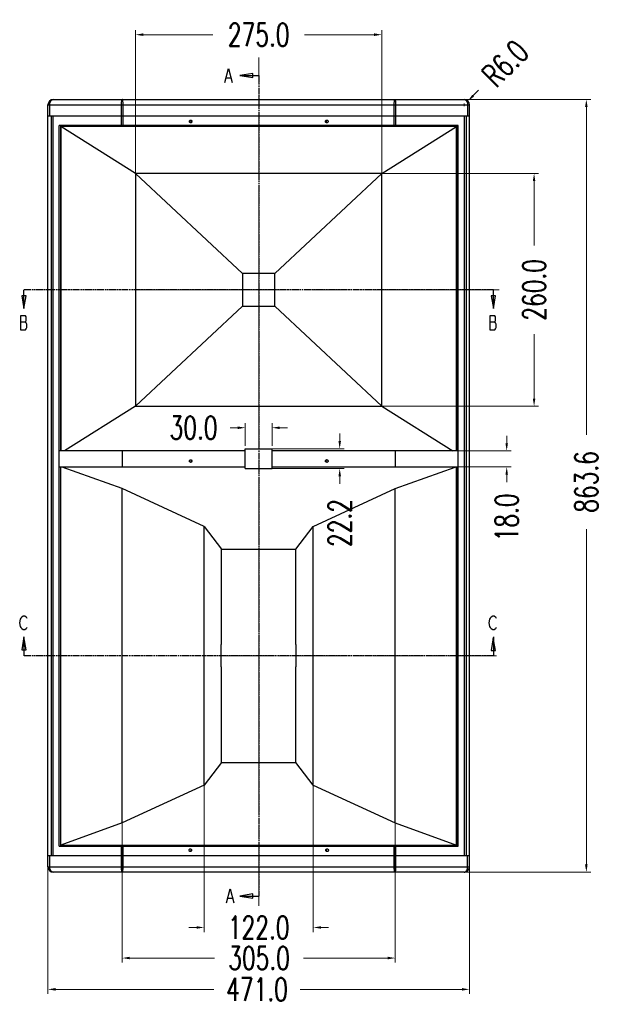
# Model space of a CAD drawing. Header units: inches. Extents: x 9801 to 15852, y -1049 to 3517.
# Tile 7 of 24: x 11933 to 12582, y 912 to 2012. Entities that reach past the tile are written whole.
import ezdxf

# ---------------------------------------------------------------- set-up
doc = ezdxf.new("R2010")
doc.units = ezdxf.units.IN
doc.header["$LTSCALE"] = 17
doc.header["$MEASUREMENT"] = 0
doc.header["$PDMODE"] = 3
doc.header["$PDSIZE"] = 0.3125
doc.linetypes.add('CENTER', pattern=[0.6, 0.375, -0.075, 0.075, -0.075])
doc.linetypes.add('PHANTOM', pattern=[0.8, 0.45, -0.05, 0.1, -0.05, 0.1, -0.05])
doc.layers.get('0').update_dxf_attribs({"linetype": 'CONTINUOUS'})
doc.layers.get('Defpoints').update_dxf_attribs({"linetype": 'CONTINUOUS'})
for name, color, linetype in [('3_ALL_AXES', 7, 'CONTINUOUS'), ('4402_DXF_HATCHING', 7, 'CONTINUOUS'), ('5标注', 1, 'CONTINUOUS'), ('6_ALL_SURFS', 7, 'CONTINUOUS'), ('7_ALL_FEATURES', 7, 'CONTINUOUS')]:
    doc.layers.add(name, color=color, linetype=linetype)
doc.layers.add('center', color=1, linetype='CENTER', lineweight=5)
doc.styles.add('TXT', font='txt.shx', dxfattribs={"width": 0.7, "bigfont": 'INTECAD.SHX'})
doc.dimstyles.new('标准样式', dxfattribs={"dimscale": 17, "dimtxt": 1.5, "dimasz": 0.5, "dimexe": 0.3, "dimexo": 0.2, "dimgap": 1, "dimtad": 0, "dimdec": 1, "dimzin": 1, "dimdsep": 46, "dimtxsty": 'TXT', "dimcen": 0.09, "dimclrd": 5, "dimclre": 252, "dimadec": 1, "dimazin": 0, "dimtfac": 1, "dimtdec": 1, "dimtofl": 0, "dimtmove": 0, "dimatfit": 3, "dimfxl": 0, "dimtzin": 0, "dimlwd": 13, "dimlwe": 13, "dimarcsym": 0})
doc.dimstyles.new('标准样式$4', dxfattribs={"dimscale": 17, "dimtxt": 1.5, "dimasz": 0.5, "dimexe": 0.3, "dimexo": 0.1, "dimgap": 1, "dimtad": 0, "dimdec": 1, "dimzin": 1, "dimdsep": 46, "dimtxsty": 'TXT', "dimcen": 0.09, "dimclrd": 4, "dimclre": 4, "dimadec": 1, "dimazin": 0, "dimtfac": 1, "dimtdec": 1, "dimtofl": 0, "dimtmove": 0, "dimatfit": 3, "dimfxl": 0, "dimtzin": 0, "dimlwd": 13, "dimlwe": 13, "dimarcsym": 0})

# ---------------------------------------------------------------- blocks, each defined once
blk = doc.blocks.new('*D22')
at = {"layer": '5标注', "color": 5, "lineweight": 13}
for p, q in [((12176.1, 1556.4), (12167.6, 1556.4)), ((12223.1, 1556.4), (12231.6, 1556.4))]:
    blk.add_line(p, q, dxfattribs=at)
at = {"layer": '5标注', "color": 252, "lineweight": 13}
for p, q in [((12184.6, 1536.3), (12184.6, 1561.5)), ((12214.6, 1536.3), (12214.6, 1561.5))]:
    blk.add_line(p, q, dxfattribs=at)
at = {"layer": '5标注', "color": 5}
for points in [[(12176.1, 1557.8), (12176.1, 1554.9), (12184.6, 1556.4)], [(12223.1, 1557.8), (12223.1, 1554.9), (12214.6, 1556.4)]]:
    blk.add_solid(points, dxfattribs=at)
at = {"layer": 'Defpoints', "color": 0}
for p in [(12214.6, 1556.4), (12184.6, 1532.9), (12214.6, 1532.9)]:
    blk.add_point(p, dxfattribs=at)
at = {"layer": '5标注', "color": 0, "insert": (12126.8, 1556.4), "char_height": 25.5, "attachment_point": 5, "style": 'TXT'}
blk.add_mtext('30.0', dxfattribs=at)
blk = doc.blocks.new('*D21')
at = {"layer": '5标注', "color": 5, "lineweight": 13}
for p, q in [((12290.1, 1541.4), (12290.1, 1549.9)), ((12290.1, 1502.2), (12290.1, 1493.7))]:
    blk.add_line(p, q, dxfattribs=at)
at = {"layer": '5标注', "color": 252, "lineweight": 13}
for p, q in [((12211.2, 1532.9), (12295.2, 1532.9)), ((12211.2, 1510.7), (12295.2, 1510.7))]:
    blk.add_line(p, q, dxfattribs=at)
at = {"layer": '5标注', "color": 5}
for points in [[(12288.7, 1541.4), (12291.5, 1541.4), (12290.1, 1532.9)], [(12288.7, 1502.2), (12291.5, 1502.2), (12290.1, 1510.7)]]:
    blk.add_solid(points, dxfattribs=at)
at = {"layer": 'Defpoints', "color": 0}
for p in [(12207.8, 1532.9), (12290.1, 1532.9), (12207.8, 1510.7)]:
    blk.add_point(p, dxfattribs=at)
at = {"layer": '5标注', "color": 0, "insert": (12290.1, 1449.9), "char_height": 25.5, "attachment_point": 5, "rotation": 90, "style": 'TXT'}
blk.add_mtext('22.2', dxfattribs=at)
blk = doc.blocks.new('*D26')
at = {"layer": '5标注', "color": 5, "lineweight": 13}
for p, q in [((12476.7, 1539), (12476.7, 1547.5)), ((12476.7, 1504), (12476.7, 1495.5))]:
    blk.add_line(p, q, dxfattribs=at)
at = {"layer": '5标注', "color": 252, "lineweight": 13}
for p, q in [((12369.6, 1530.5), (12481.8, 1530.5)), ((12369.6, 1512.5), (12481.8, 1512.5))]:
    blk.add_line(p, q, dxfattribs=at)
at = {"layer": '5标注', "color": 5}
for points in [[(12475.3, 1539), (12478.1, 1539), (12476.7, 1530.5)], [(12475.3, 1504), (12478.1, 1504), (12476.7, 1512.5)]]:
    blk.add_solid(points, dxfattribs=at)
at = {"layer": 'Defpoints', "color": 0}
for p in [(12366.2, 1530.5), (12366.2, 1512.5), (12476.7, 1512.5)]:
    blk.add_point(p, dxfattribs=at)
at = {"layer": '5标注', "color": 0, "insert": (12476.7, 1456.2), "char_height": 25.5, "attachment_point": 5, "rotation": 90, "style": 'TXT'}
blk.add_mtext('18.0', dxfattribs=at)
blk = doc.blocks.new('*D45')
at = {"layer": '5标注', "color": 252, "lineweight": 13}
for p, q in [((12062.1, 1785.1), (12062.1, 2000.8)), ((12337.1, 1802.2), (12337.1, 2000.8))]:
    blk.add_line(p, q, dxfattribs=at)
at = {"layer": '5标注', "color": 5, "lineweight": 13}
for p, q in [((12070.6, 1995.7), (12148.4, 1995.7)), ((12328.6, 1995.7), (12250.8, 1995.7))]:
    blk.add_line(p, q, dxfattribs=at)
at = {"layer": '5标注', "color": 5}
for points in [[(12070.6, 1997.2), (12070.6, 1994.3), (12062.1, 1995.7)], [(12328.6, 1997.2), (12328.6, 1994.3), (12337.1, 1995.7)]]:
    blk.add_solid(points, dxfattribs=at)
at = {"layer": 'Defpoints', "color": 0}
for p in [(12062.1, 1995.7), (12337.1, 1798.8), (12062.1, 1781.7)]:
    blk.add_point(p, dxfattribs=at)
at = {"layer": '5标注', "color": 0, "insert": (12199.6, 1995.7), "char_height": 25.5, "attachment_point": 5, "style": 'TXT'}
blk.add_mtext('275.0', dxfattribs=at)
blk = doc.blocks.new('*D44')
at = {"layer": '5标注', "color": 252, "lineweight": 13}
for p, q in [((12299.1, 1840.5), (12512.4, 1840.5)), ((12299.1, 1580.5), (12512.4, 1580.5))]:
    blk.add_line(p, q, dxfattribs=at)
at = {"layer": '5标注', "color": 5, "lineweight": 13}
for p, q in [((12507.3, 1832), (12507.3, 1760.2)), ((12507.3, 1589), (12507.3, 1660.8))]:
    blk.add_line(p, q, dxfattribs=at)
at = {"layer": '5标注', "color": 5}
for points in [[(12505.9, 1832), (12508.7, 1832), (12507.3, 1840.5)], [(12505.9, 1589), (12508.7, 1589), (12507.3, 1580.5)]]:
    blk.add_solid(points, dxfattribs=at)
at = {"layer": 'Defpoints', "color": 0}
for p in [(12295.7, 1840.5), (12295.7, 1580.5), (12507.3, 1580.5)]:
    blk.add_point(p, dxfattribs=at)
at = {"layer": '5标注', "color": 0, "insert": (12507.3, 1710.5), "char_height": 25.5, "attachment_point": 5, "rotation": 90, "style": 'TXT'}
blk.add_mtext('260.0', dxfattribs=at)
blk = doc.blocks.new('*D100')
at = {"layer": '5标注', "color": 4, "lineweight": 13}
for p, q in [((12445.3, 1933.6), (12439.3, 1927.6)), ((12427.6, 1917.3), (12430.6, 1917.3)), ((12429.1, 1915.7), (12429.1, 1918.8))]:
    blk.add_line(p, q, dxfattribs=at)
at = {"layer": '5标注', "color": 4}
blk.add_solid([(12438.3, 1928.6), (12440.3, 1926.6), (12433.3, 1921.5)], dxfattribs=at)
at = {"layer": 'Defpoints', "color": 0}
for p in [(12429.1, 1917.3), (12433.3, 1921.5)]:
    blk.add_point(p, dxfattribs=at)
at = {"layer": '5标注', "color": 0, "insert": (12475, 1963.7), "char_height": 25.5, "attachment_point": 5, "rotation": 45.329, "style": 'TXT'}
blk.add_mtext('R6.0', dxfattribs=at)
blk = doc.blocks.new('*D25')
at = {"layer": '5标注', "color": 252, "lineweight": 13}
for p, q in [((12047.1, 1204.3), (12047.1, 958.5)), ((12352.1, 1204.3), (12352.1, 958.5))]:
    blk.add_line(p, q, dxfattribs=at)
at = {"layer": '5标注', "color": 5, "lineweight": 13}
for p, q in [((12055.6, 963.6), (12150.3, 963.6)), ((12343.6, 963.6), (12249.7, 963.6))]:
    blk.add_line(p, q, dxfattribs=at)
at = {"layer": '5标注', "color": 5}
for points in [[(12055.6, 965.1), (12055.6, 962.2), (12047.1, 963.6)], [(12343.6, 965.1), (12343.6, 962.2), (12352.1, 963.6)]]:
    blk.add_solid(points, dxfattribs=at)
at = {"layer": 'Defpoints', "color": 0}
for p in [(12047.1, 1207.7), (12352.1, 1207.7), (12352.1, 963.6)]:
    blk.add_point(p, dxfattribs=at)
at = {"layer": '5标注', "color": 0, "insert": (12200, 963.6), "char_height": 25.5, "attachment_point": 5, "style": 'TXT'}
blk.add_mtext('305.0', dxfattribs=at)
blk = doc.blocks.new('*D24')
at = {"layer": '5标注', "color": 252, "lineweight": 13}
for p, q in [((12138.6, 1202), (12138.6, 992.7)), ((12260.6, 1202), (12260.6, 992.7))]:
    blk.add_line(p, q, dxfattribs=at)
at = {"layer": '5标注', "color": 5, "lineweight": 13}
for p, q in [((12130.1, 997.8), (12121.6, 997.8)), ((12269.1, 997.8), (12277.6, 997.8))]:
    blk.add_line(p, q, dxfattribs=at)
at = {"layer": '5标注', "color": 5}
for points in [[(12130.1, 999.2), (12130.1, 996.4), (12138.6, 997.8)], [(12269.1, 999.2), (12269.1, 996.4), (12260.6, 997.8)]]:
    blk.add_solid(points, dxfattribs=at)
at = {"layer": 'Defpoints', "color": 0}
for p in [(12138.6, 1205.4), (12260.6, 1205.4), (12260.6, 997.8)]:
    blk.add_point(p, dxfattribs=at)
at = {"layer": '5标注', "color": 0, "insert": (12199.6, 997.8), "char_height": 25.5, "attachment_point": 5, "style": 'TXT'}
blk.add_mtext('122.0', dxfattribs=at)
blk = doc.blocks.new('*D99')
at = {"layer": '5标注', "color": 252, "lineweight": 13}
for p, q in [((11964.1, 1079.8), (11964.1, 923.5)), ((12435.1, 1088.6), (12435.1, 923.5))]:
    blk.add_line(p, q, dxfattribs=at)
at = {"layer": '5标注', "color": 5, "lineweight": 13}
for p, q in [((11972.6, 928.6), (12149.5, 928.6)), ((12426.6, 928.6), (12245.9, 928.6))]:
    blk.add_line(p, q, dxfattribs=at)
at = {"layer": '5标注', "color": 5}
for points in [[(11972.6, 930.1), (11972.6, 927.2), (11964.1, 928.6)], [(12426.6, 930.1), (12426.6, 927.2), (12435.1, 928.6)]]:
    blk.add_solid(points, dxfattribs=at)
at = {"layer": 'Defpoints', "color": 0}
for p in [(12435.1, 1092), (11964.1, 1083.2), (12435.1, 928.6)]:
    blk.add_point(p, dxfattribs=at)
at = {"layer": '5标注', "color": 0, "insert": (12197.7, 928.6), "char_height": 25.5, "attachment_point": 5, "style": 'TXT'}
blk.add_mtext('471.0', dxfattribs=at)
blk = doc.blocks.new('*D98')
at = {"layer": '5标注', "color": 252, "lineweight": 13}
for p, q in [((12424.7, 1923.3), (12570.8, 1923.3)), ((12424.7, 1059.7), (12570.8, 1059.7))]:
    blk.add_line(p, q, dxfattribs=at)
at = {"layer": '5标注', "color": 5, "lineweight": 13}
for p, q in [((12565.7, 1914.8), (12565.7, 1548.5)), ((12565.7, 1068.2), (12565.7, 1443.1))]:
    blk.add_line(p, q, dxfattribs=at)
at = {"layer": '5标注', "color": 5}
for points in [[(12564.2, 1914.8), (12567.1, 1914.8), (12565.7, 1923.3)], [(12564.2, 1068.2), (12567.1, 1068.2), (12565.7, 1059.7)]]:
    blk.add_solid(points, dxfattribs=at)
at = {"layer": 'Defpoints', "color": 0}
for p in [(12421.3, 1923.3), (12421.3, 1059.7), (12565.7, 1059.7)]:
    blk.add_point(p, dxfattribs=at)
at = {"layer": '5标注', "color": 0, "insert": (12565.7, 1495.8), "char_height": 25.5, "attachment_point": 5, "rotation": 90, "style": 'TXT'}
blk.add_mtext('863.6', dxfattribs=at)

msp = doc.modelspace()

# ---------------------------------------------------------------- linework, layer by layer
at = {"color": 7, "linetype": 'Continuous'}
for p, q in [((11967.6, 1904.78), (11967.6, 1078.18)), ((11969.64, 1904.78), (11969.64, 1078.18)), ((12429.55, 1078.18), (12429.55, 1904.78)), ((12431.6, 1078.18), (12431.6, 1904.78)), ((12062.1, 1840.48), (12181.43, 1728.64)), ((12337.1, 1840.48), (12217.77, 1728.64)), ((12217.77, 1728.64), (12181.43, 1728.64)), ((12181.43, 1728.64), (12181.43, 1692.32)), ((12217.77, 1692.32), (12217.77, 1728.64)), ((12181.43, 1692.32), (12062.1, 1580.48)), ((12181.43, 1692.32), (12217.77, 1692.32)), ((12337.1, 1580.48), (12217.77, 1692.32)), ((12138.6, 1446.06), (12158.02, 1420.58)), ((12241.17, 1420.58), (12260.6, 1446.06)), ((12158.02, 1420.58), (12241.17, 1420.58)), ((12158.02, 1313.98), (12158.02, 1420.58)), ((12241.17, 1313.98), (12241.17, 1420.58)), ((12157.65, 1288.98), (12157.65, 1313.98)), ((12158.02, 1313.98), (12157.65, 1313.98)), ((12241.17, 1313.98), (12241.55, 1313.98)), ((12241.55, 1288.98), (12241.55, 1313.98)), ((12158.02, 1288.98), (12157.65, 1288.98)), ((12158.02, 1182.38), (12158.02, 1288.98)), ((12241.17, 1182.38), (12241.17, 1288.98)), ((12241.17, 1288.98), (12241.55, 1288.98)), ((12158.02, 1182.38), (12138.6, 1156.89)), ((12158.02, 1182.38), (12241.17, 1182.38)), ((12260.6, 1156.89), (12241.17, 1182.38))]:
    msp.add_line(p, q, dxfattribs=at)
at = {"layer": '3_ALL_AXES', "color": 7, "linetype": 'Continuous'}
for p, q in [((12123.87, 1085.06), (12123.96, 1084.91)), ((12123.87, 1083.3), (12123.96, 1083.45)), ((12275.33, 1085.06), (12275.24, 1084.91)), ((12275.33, 1083.3), (12275.24, 1083.45))]:
    msp.add_line(p, q, dxfattribs=at)
for points, start_tangent, end_tangent in [([(12122.11, 1898.78), (12122.31, 1899.53), (12122.85, 1900.08), (12123.59, 1900.28)], (0, 1), (1, -0.0000171)), ([(12123.59, 1897.28), (12122.85, 1897.48), (12122.31, 1898.03), (12122.11, 1898.78)], (-1, 0.0000513), (0, 1)), ([(12123.19, 1900.19), (12123.88, 1899.66)], (0.9367324, -0.3500464), (0.5811821, -0.8137736)), ([(12123.19, 1897.37), (12123.88, 1897.9)], (0.9364483, 0.3508056), (0.5811821, 0.8137736)), ([(12123.59, 1900.28), (12124.34, 1900.07), (12124.88, 1899.53), (12125.07, 1898.78)], (1, -0.0000171), (0, -1)), ([(12125.07, 1898.78), (12124.87, 1898.03), (12124.33, 1897.48), (12123.59, 1897.28)], (0, -1), (-1, 0.0000513)), ([(12123.88, 1899.66), (12124.03, 1899.4)], (0.581182, -0.8137736), (0.4077092, -0.9131118)), ([(12123.88, 1897.9), (12124.03, 1898.16)], (0.581182, 0.8137736), (0.4077092, 0.9131118)), ([(12124.03, 1899.4), (12124.16, 1898.78)], (0.4077092, -0.9131118), (0, -1)), ([(12124.03, 1898.16), (12124.16, 1898.78)], (0.4077092, 0.9131118), (0, 1)), ([(12274.13, 1898.78), (12274.32, 1899.53), (12274.86, 1900.07), (12275.61, 1900.28)], (0, 1), (1, 0.0000171)), ([(12275.61, 1897.28), (12274.87, 1897.48), (12274.32, 1898.03), (12274.13, 1898.78)], (-1, -0.0000513), (0, 1)), ([(12275.17, 1899.4), (12275.04, 1898.78)], (-0.4077092, -0.9131118), (0, -1)), ([(12275.17, 1898.16), (12275.04, 1898.78)], (-0.4077092, 0.9131118), (0, 1)), ([(12275.32, 1899.66), (12275.17, 1899.4)], (-0.581182, -0.8137736), (-0.4077092, -0.9131118)), ([(12275.32, 1897.9), (12275.17, 1898.16)], (-0.581182, 0.8137736), (-0.4077092, 0.9131118)), ([(12276, 1900.19), (12275.32, 1899.66)], (-0.9367324, -0.3500464), (-0.5811821, -0.8137736)), ([(12276, 1897.37), (12275.32, 1897.9)], (-0.9364483, 0.3508056), (-0.5811821, 0.8137736)), ([(12275.61, 1900.28), (12276.35, 1900.08), (12276.89, 1899.53), (12277.09, 1898.78)], (1, 0.0000171), (0, -1)), ([(12277.09, 1898.78), (12276.89, 1898.03), (12276.35, 1897.48), (12275.61, 1897.28)], (0, -1), (-1, -0.0000513)), ([(12122.11, 1519.18), (12122.31, 1519.93), (12122.85, 1520.47), (12123.59, 1520.68)], (0, 1), (1, 0.0000513)), ([(12123.59, 1517.68), (12122.85, 1517.88), (12122.31, 1518.43), (12122.11, 1519.18)], (-1, -0.0000171), (0, 1)), ([(12123.37, 1520.63), (12123.46, 1520.61), (12124.2, 1520.06)], (0.9676663, -0.2522339), (0.581182, -0.8137736)), ([(12123.59, 1520.68), (12124.33, 1520.48), (12124.87, 1519.93), (12125.07, 1519.18)], (1, 0.0000513), (0, -1)), ([(12125.07, 1519.18), (12124.88, 1518.43), (12124.34, 1517.88), (12123.59, 1517.68)], (0, -1), (-1, -0.0000171)), ([(12124.2, 1520.06), (12124.3, 1519.89)], (0.581182, -0.8137736), (0.4666088, -0.8844638)), ([(12124.3, 1519.89), (12124.48, 1519.18)], (0.4666088, -0.8844638), (0, -1)), ([(12124.3, 1518.47), (12124.48, 1519.18)], (0.4666088, 0.8844638), (0, 1)), ([(12274.13, 1519.18), (12274.32, 1519.93), (12274.87, 1520.48), (12275.61, 1520.68)], (0, 1), (1, -0.0000513)), ([(12275.61, 1517.68), (12274.86, 1517.88), (12274.32, 1518.43), (12274.13, 1519.18)], (-1, 0.0000171), (0, 1)), ([(12274.9, 1519.89), (12274.72, 1519.18)], (-0.4666088, -0.8844638), (0, -1)), ([(12274.9, 1518.47), (12274.72, 1519.18)], (-0.4666088, 0.8844638), (0, 1)), ([(12275, 1520.06), (12274.9, 1519.89)], (-0.581182, -0.8137736), (-0.4666088, -0.8844638)), ([(12275.82, 1520.63), (12275.74, 1520.61), (12275, 1520.06)], (-0.9676663, -0.2522339), (-0.581182, -0.8137736)), ([(12275.61, 1520.68), (12276.35, 1520.47), (12276.89, 1519.93), (12277.09, 1519.18)], (1, -0.0000513), (0, -1)), ([(12277.09, 1519.18), (12276.89, 1518.43), (12276.35, 1517.88), (12275.61, 1517.68)], (0, -1), (-1, 0.0000171)), ([(12123.37, 1517.73), (12123.46, 1517.75), (12124.2, 1518.3)], (0.9678733, 0.2514386), (0.581182, 0.8137736)), ([(12124.2, 1518.3), (12124.3, 1518.47)], (0.581182, 0.8137736), (0.4666088, 0.8844638)), ([(12275, 1518.3), (12274.9, 1518.47)], (-0.581182, 0.8137736), (-0.4666088, 0.8844638)), ([(12275.83, 1517.73), (12275.74, 1517.75), (12275, 1518.3)], (-0.9678733, 0.2514386), (-0.581182, 0.8137736)), ([(12121.7, 1084.18), (12121.9, 1084.93), (12122.44, 1085.47), (12123.18, 1085.68)], (0, 1), (1, 0.0000513)), ([(12123.18, 1082.68), (12122.44, 1082.88), (12121.9, 1083.43), (12121.7, 1084.18)], (-1, -0.0000169), (0, 1)), ([(12123.18, 1085.68), (12123.92, 1085.48), (12124.46, 1084.93), (12124.66, 1084.18)], (1, 0.0000513), (0, -1)), ([(12124.66, 1084.18), (12124.47, 1083.43), (12123.93, 1082.88), (12123.18, 1082.68)], (0, -1), (-1, -0.0000169)), ([(12123.96, 1084.91), (12124.15, 1084.18)], (0.4807376, -0.8768645), (0, -1)), ([(12123.96, 1083.45), (12124.15, 1084.18)], (0.4807376, 0.8768645), (0, 1)), ([(12274.53, 1084.18), (12274.73, 1084.93), (12275.28, 1085.48), (12276.02, 1085.68)], (0, 1), (1, -0.0000513)), ([(12276.02, 1082.68), (12275.27, 1082.88), (12274.73, 1083.43), (12274.53, 1084.18)], (-1, 0.0000169), (0, 1)), ([(12275.24, 1084.91), (12275.05, 1084.18)], (-0.4807376, -0.8768645), (0, -1)), ([(12275.24, 1083.45), (12275.05, 1084.18)], (-0.4807376, 0.8768645), (0, 1)), ([(12276.02, 1085.68), (12276.76, 1085.47), (12277.3, 1084.93), (12277.5, 1084.18)], (1, -0.0000513), (0, -1)), ([(12277.5, 1084.18), (12277.3, 1083.43), (12276.76, 1082.88), (12276.02, 1082.68)], (0, -1), (-1, 0.0000169))]:
    msp.add_spline(points, degree=3, dxfattribs=dict(at, start_tangent=start_tangent, end_tangent=end_tangent))
at = {"layer": '4402_DXF_HATCHING', "color": 7, "linetype": 'Continuous'}
for p, q in [((12178.6, 1950.07), (12199.6, 1950.07)), ((12163.52, 1947.42), (12168.28, 1947.42)), ((11937.31, 1689.48), (11937.31, 1710.48)), ((12461.89, 1689.48), (12461.89, 1710.48)), ((11933.34, 1674.93), (11938.9, 1674.93)), ((12457.92, 1674.93), (12463.47, 1674.93)), ((11937.31, 1322.48), (11937.31, 1301.48)), ((12461.89, 1322.48), (12461.89, 1301.48)), ((12165.28, 1030.54), (12170.05, 1030.54)), ((12178.6, 1032.89), (12199.6, 1032.89))]:
    msp.add_line(p, q, dxfattribs=at)
at = {"layer": '4402_DXF_HATCHING', "color": 7, "linetype": 'PHANTOM'}
for p, q in [((12199.6, 1950.07), (12199.6, 1032.89)), ((12461.89, 1710.48), (11937.31, 1710.48)), ((12461.89, 1301.48), (11937.31, 1301.48))]:
    msp.add_line(p, q, dxfattribs=at)
at = {"layer": '4402_DXF_HATCHING', "color": 7, "linetype": 'Continuous'}
for points in [[(12161.93, 1942.13), (12165.9, 1958), (12169.87, 1942.13)], [(12192.89, 1952.45), (12178.6, 1950.07), (12192.89, 1947.69), (12192.89, 1952.45)], [(11934.93, 1703.77), (11937.31, 1689.48), (11939.69, 1703.77), (11934.93, 1703.77)], [(12459.51, 1703.77), (12461.89, 1689.48), (12464.27, 1703.77), (12459.51, 1703.77)], [(11933.34, 1681.54), (11933.34, 1665.67), (11938.9, 1665.67), (11939.69, 1666.99), (11940.49, 1668.31), (11940.49, 1672.28), (11939.69, 1673.6), (11938.9, 1674.93), (11939.69, 1676.25), (11939.69, 1680.22), (11938.9, 1681.54), (11933.34, 1681.54)], [(12457.92, 1681.54), (12457.92, 1665.67), (12463.47, 1665.67), (12464.27, 1666.99), (12465.06, 1668.31), (12465.06, 1672.28), (12464.27, 1673.6), (12463.47, 1674.93), (12464.27, 1676.25), (12464.27, 1680.22), (12463.47, 1681.54), (12457.92, 1681.54)], [(11940.49, 1333.06), (11939.69, 1331.74), (11938.11, 1330.42), (11936.52, 1330.42), (11934.93, 1331.74), (11934.14, 1333.06), (11933.34, 1334.38), (11932.55, 1338.35), (11933.34, 1342.32), (11934.14, 1343.65), (11934.93, 1344.97), (11936.52, 1346.29), (11938.11, 1346.29), (11939.69, 1344.97), (11940.49, 1343.65)], [(12465.06, 1333.06), (12464.27, 1331.74), (12462.68, 1330.42), (12461.09, 1330.42), (12459.51, 1331.74), (12458.71, 1333.06), (12457.92, 1334.38), (12457.12, 1338.35), (12457.92, 1342.32), (12458.71, 1343.65), (12459.51, 1344.97), (12461.09, 1346.29), (12462.68, 1346.29), (12464.27, 1344.97), (12465.06, 1343.65)], [(11939.69, 1308.19), (11937.31, 1322.48), (11934.93, 1308.19), (11939.69, 1308.19)], [(12464.13, 1307.37), (12461.75, 1321.65), (12459.37, 1307.37), (12464.13, 1307.37)], [(12163.7, 1025.25), (12167.67, 1041.12), (12171.63, 1025.25)], [(12192.89, 1035.27), (12178.6, 1032.89), (12192.89, 1030.51), (12192.89, 1035.27)]]:
    msp.add_lwpolyline(points, dxfattribs=at)
at = {"layer": '6_ALL_SURFS', "color": 7, "linetype": 'Continuous'}
for p, q in [((12420.6, 1892.98), (11978.6, 1892.98)), ((12062.1, 1840.48), (11978.6, 1892.98)), ((12337.1, 1840.48), (12420.6, 1892.98)), ((12337.1, 1840.48), (12062.1, 1840.48)), ((12062.1, 1840.48), (12062.1, 1580.48)), ((12337.1, 1580.48), (12337.1, 1840.48)), ((12062.1, 1580.48), (12337.1, 1580.48)), ((12138.6, 1446.06), (12047.1, 1488.38)), ((12047.1, 1114.58), (12047.1, 1488.38)), ((12260.6, 1446.06), (12352.1, 1488.38)), ((12352.1, 1114.58), (12352.1, 1488.38)), ((12138.6, 1156.89), (12138.6, 1446.06)), ((12260.6, 1156.89), (12260.6, 1446.06)), ((12138.6, 1156.89), (12047.1, 1114.58)), ((12260.6, 1156.89), (12352.1, 1114.58)), ((12047.1, 1114.58), (11978.6, 1089.98)), ((12352.1, 1114.58), (12420.6, 1089.98)), ((11978.6, 1089.98), (12420.6, 1089.98))]:
    msp.add_line(p, q, dxfattribs=at)
at = {"layer": '7_ALL_FEATURES', "color": 7, "linetype": 'Continuous'}
for p, q in [((11964.1, 1917.28), (12435.1, 1917.28)), ((11964.1, 1065.68), (11964.1, 1917.28)), ((11966.14, 1904.78), (11966.14, 1917.28)), ((11970.1, 1923.28), (12429.1, 1923.28)), ((12046.23, 1894.28), (12046.24, 1917.28)), ((12048.14, 1894.28), (12048.16, 1917.28)), ((12351.06, 1894.28), (12351.04, 1917.28)), ((12352.97, 1894.28), (12352.96, 1917.28)), ((12433.05, 1917.28), (12433.05, 1904.78)), ((12435.1, 1065.68), (12435.1, 1917.28)), ((12435.1, 1904.78), (11964.1, 1904.78)), ((12422.49, 1894.28), (11976.71, 1894.28)), ((11976.71, 1088.68), (11976.71, 1894.28)), ((11978.22, 1894.28), (11978.22, 1530.48)), ((11978.6, 1892.98), (11978.6, 1530.48)), ((12420.6, 1530.48), (12420.6, 1892.98)), ((12420.98, 1894.28), (12420.98, 1530.48)), ((12422.49, 1088.68), (12422.49, 1894.28)), ((12062.1, 1580.48), (11982.58, 1530.48)), ((12337.1, 1580.48), (12416.62, 1530.48)), ((12184.6, 1530.48), (11976.73, 1530.48)), ((12047.19, 1530.48), (12047.19, 1512.48)), ((12184.6, 1532.89), (12214.6, 1532.89)), ((12184.6, 1510.68), (12184.6, 1532.89)), ((12214.6, 1510.68), (12214.6, 1532.89)), ((12422.47, 1530.48), (12214.6, 1530.48)), ((12352, 1530.48), (12352, 1512.48)), ((12184.6, 1512.48), (11976.73, 1512.48)), ((11978.22, 1512.48), (11978.22, 1088.68)), ((11978.6, 1089.98), (11978.6, 1512.48)), ((12047.1, 1488.38), (11979.99, 1512.48)), ((12184.6, 1510.68), (12214.6, 1510.68)), ((12422.47, 1512.48), (12214.6, 1512.48)), ((12352.1, 1488.38), (12419.21, 1512.48)), ((12420.6, 1089.98), (12420.6, 1512.48)), ((12420.98, 1512.48), (12420.98, 1088.68)), ((11976.71, 1088.68), (12422.49, 1088.68)), ((12046.24, 1065.68), (12046.23, 1088.68)), ((12048.16, 1065.68), (12048.14, 1088.68)), ((12351.04, 1065.68), (12351.06, 1088.68)), ((12352.96, 1065.68), (12352.97, 1088.68)), ((11964.1, 1078.18), (12435.1, 1078.18)), ((11966.14, 1065.68), (11966.14, 1078.18)), ((12433.05, 1065.68), (12433.05, 1078.18)), ((11964.1, 1065.68), (12435.1, 1065.68)), ((12429.1, 1059.68), (11970.1, 1059.68))]:
    msp.add_line(p, q, dxfattribs=at)
for centre, start, end in [((11970.1, 1917.28), 90, 180), ((12429.1, 1917.28), 0, 90), ((11970.1, 1065.68), 180, 270), ((12429.1, 1065.68), 270, 0)]:
    msp.add_arc(centre, 6, start, end, dxfattribs=at)
for points, start_tangent, end_tangent in [([(11966.14, 1917.28), (11966.32, 1919.05), (11966.85, 1920.71), (11967.71, 1922.07), (11968.83, 1922.96), (11970.1, 1923.28)], (0.0006423, 0.9999998), (0.9999926, 0.0038444)), ([(12046.24, 1917.28), (12046.28, 1919.11), (12046.41, 1920.78), (12046.62, 1922.11), (12046.89, 1922.98), (12047.19, 1923.28)], (-0.000603, 0.9999998), (0.9999184, 0.0127755)), ([(12048.16, 1917.28), (12048.11, 1919.11), (12047.97, 1920.78), (12047.76, 1922.12), (12047.49, 1922.98), (12047.19, 1923.28)], (0.0000629, 1), (-0.9999205, 0.0126088)), ([(12351.04, 1917.28), (12351.09, 1919.12), (12351.22, 1920.79), (12351.44, 1922.12), (12351.71, 1922.98), (12352.01, 1923.28)], (-0.0000777, 1), (0.999903, 0.0139268)), ([(12352.96, 1917.28), (12352.92, 1919.12), (12352.78, 1920.79), (12352.57, 1922.12), (12352.31, 1922.98), (12352.01, 1923.28)], (0.0007434, 0.9999997), (-0.9999008, 0.0140846)), ([(12429.1, 1923.28), (12430.36, 1922.96), (12431.48, 1922.07), (12432.34, 1920.71), (12432.88, 1919.05), (12433.05, 1917.28)], (0.9999929, -0.0037788), (0.0006384, -0.9999998)), ([(11970.1, 1059.68), (11968.83, 1059.99), (11967.71, 1060.89), (11966.85, 1062.25), (11966.32, 1063.9), (11966.14, 1065.68)], (-0.9999929, 0.0037788), (-0.0006384, 0.9999998)), ([(12047.19, 1059.68), (12046.89, 1059.97), (12046.62, 1060.84), (12046.41, 1062.17), (12046.28, 1063.84), (12046.24, 1065.68)], (-0.9999045, 0.013818), (0.0007287, 0.9999997)), ([(12047.19, 1059.68), (12047.49, 1059.97), (12047.76, 1060.84), (12047.97, 1062.17), (12048.11, 1063.84), (12048.16, 1065.68)], (0.9999067, 0.0136632), (-0.000076, 1)), ([(12352.01, 1059.68), (12351.71, 1059.98), (12351.44, 1060.84), (12351.22, 1062.17), (12351.09, 1063.84), (12351.04, 1065.68)], (-0.9998974, 0.0143222), (0.0000801, 1)), ([(12352.01, 1059.68), (12352.31, 1059.98), (12352.57, 1060.84), (12352.78, 1062.17), (12352.92, 1063.84), (12352.96, 1065.68)], (0.9998988, 0.0142267), (-0.0007599, 0.9999997)), ([(12429.1, 1059.68), (12430.36, 1059.99), (12431.48, 1060.89), (12432.34, 1062.25), (12432.88, 1063.9), (12433.05, 1065.68)], (0.9999929, 0.0037788), (-0.0002855, 1))]:
    msp.add_spline(points, degree=3, dxfattribs=dict(at, start_tangent=start_tangent, end_tangent=end_tangent))
at = {"layer": 'center', "color": 1, "linetype": 'CENTER', "ltscale": 10}
msp.add_line((12199.6, 1021.97), (12199.6, 1970.1), dxfattribs=at)
at = {"layer": 'center', "color": 1, "linetype": 'CENTER', "ltscale": 26}
for p, q in [((12199.6, 1580.48), (12199.6, 1840.48)), ((12062.1, 1710.48), (12468.36, 1710.48))]:
    msp.add_line(p, q, dxfattribs=at)
at = {"layer": 'center', "color": 1, "linetype": 'CENTER', "ltscale": 8.315}
for p, q in [((12199.6, 1182.38), (12199.6, 1420.58)), ((12158.02, 1301.48), (12475.51, 1301.48))]:
    msp.add_line(p, q, dxfattribs=at)

# ---------------------------------------------------------------- dimensions: what is measured, and where the dimension line sits
at = {"layer": '5标注'}
for base, p1, p2, picture, middle in [((12062.1, 1995.74), (12337.1, 1798.8), (12062.1, 1781.73), '*D45', (12199.6, 1995.74)), ((12260.6, 997.77), (12138.6, 1205.43), (12260.6, 1205.43), '*D24', (12199.6, 997.77))]:
    dim = msp.add_linear_dim(base=base, p1=p1, p2=p2, dimstyle='标准样式', override={"dimscale": 17}, dxfattribs=at)
    dim.commit()
    dim.dimension.update_dxf_attribs({"geometry": picture, "text_midpoint": middle})
dim = msp.add_radius_dim(center=(12429.1, 1917.28), mpoint=(12433.32, 1921.55), dimstyle='标准样式$4', override={"dimscale": 17}, dxfattribs=at)
dim.commit()
dim.dimension.update_dxf_attribs({"geometry": '*D100', "text_midpoint": (12475, 1963.71)})
for base, p1, p2, picture, middle in [((12565.66, 1059.68), (12421.27, 1923.28), (12421.27, 1059.68), '*D98', (12565.66, 1495.84)), ((12290.07, 1532.89), (12207.83, 1510.68), (12207.83, 1532.89), '*D21', (12290.07, 1449.9))]:
    dim = msp.add_linear_dim(base=base, p1=p1, p2=p2, angle=90, dimstyle='标准样式', override={"dimscale": 17}, dxfattribs=at)
    dim.commit()
    dim.dimension.update_dxf_attribs({"geometry": picture, "text_midpoint": middle, "dimtype": 160})
for base, p1, p2, picture, middle in [((12507.28, 1580.48), (12295.66, 1840.48), (12295.66, 1580.48), '*D44', (12507.28, 1710.48)), ((12476.67, 1512.48), (12366.24, 1530.48), (12366.24, 1512.48), '*D26', (12476.67, 1456.17))]:
    dim = msp.add_linear_dim(base=base, p1=p1, p2=p2, angle=90, dimstyle='标准样式', override={"dimscale": 17}, dxfattribs=at)
    dim.commit()
    dim.dimension.update_dxf_attribs({"geometry": picture, "text_midpoint": middle})
for base, p1, p2, picture, middle in [((12214.6, 1556.36), (12184.6, 1532.89), (12214.6, 1532.89), '*D22', (12126.8, 1556.36)), ((12352.1, 963.65), (12047.1, 1207.7), (12352.1, 1207.7), '*D25', (12199.99, 963.65)), ((12435.1, 928.65), (11964.1, 1083.16), (12435.1, 1092.01), '*D99', (12197.71, 928.65))]:
    dim = msp.add_linear_dim(base=base, p1=p1, p2=p2, dimstyle='标准样式', override={"dimscale": 17}, dxfattribs=at)
    dim.commit()
    dim.dimension.update_dxf_attribs({"geometry": picture, "text_midpoint": middle, "dimtype": 160})

doc.saveas('drawing.dxf')
